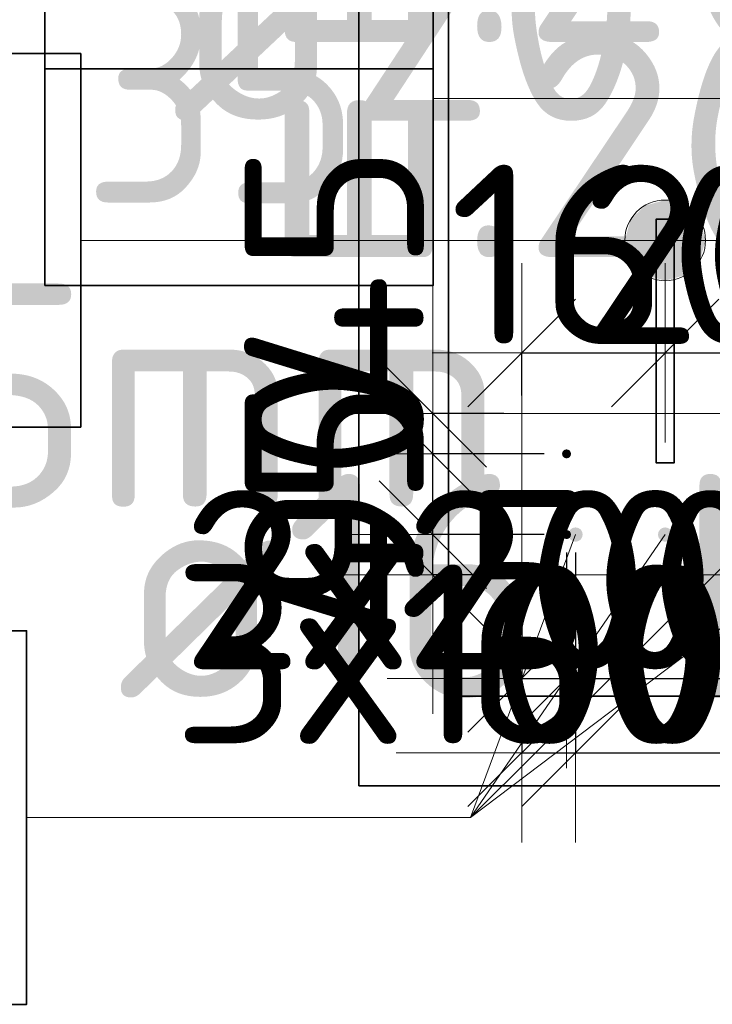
# Model space of a CAD drawing. Header units: millimetres. Extents: x -3725 to 93325, y -74170 to 82591.
# Tile 91 of 133: x 88313 to 89086, y 30527 to 31625. Entities that reach past the tile are written whole.
import ezdxf

# ---------------------------------------------------------------- set-up
doc = ezdxf.new("R2010")
doc.units = ezdxf.units.MM
doc.header["$PDMODE"] = 65
for name, color, linetype, lineweight in [('Standard', 7, 'Continuous', 25), ('Арм.стержн. Выпуски', 180, 'Continuous', 35), ('Размерная линия_ общее_1', 7, 'Continuous', 13), ('Стена_ общее', 7, 'Continuous', 35)]:
    doc.layers.add(name, color=color, linetype=linetype, lineweight=lineweight)
doc.styles.add('ISOCPEUR', font='ISOCPEUR')
doc.dimstyles.new('DIMSTYLE_12', dxfattribs={"dimtxt": 200, "dimasz": 200, "dimexe": 0, "dimexo": 0, "dimgap": 100, "dimtad": 2, "dimdec": 0, "dimrnd": 5, "dimzin": 12, "dimdsep": 46, "dimtxsty": 'ISOCPEUR', "dimblk1": 'ALL_ML_STRICH', "dimblk2": 'ALL_ML_STRICH', "dimsah": 1, "dimcen": 0, "dimclrd": 7, "dimclre": 256, "dimclrt": 7, "dimadec": 0, "dimazin": 0, "dimtfac": 1, "dimtdec": 0, "dimtix": 1, "dimtmove": 2, "dimatfit": 3, "dimfxl": 0, "dimtvp": 1.2, "dimtzin": 0, "dimlwd": 0, "dimlwe": -3, "dimarcsym": 0})

# ---------------------------------------------------------------- blocks, each defined once
blk = doc.blocks.new('ALL_ML_STRICH')
at = {"color": 0, "linetype": 'ByBlock', "lineweight": -2}
for p, q in [((0, -0.5), (0, 0.5)), ((-0.3, -0.3), (0.3, 0.3)), ((-1, 0), (0.5, 0))]:
    blk.add_line(p, q, dxfattribs=at)
blk = doc.blocks.new('*D442')
at = {"layer": 'DEFPOINTS', "color": 7, "linetype": 'Continuous', "lineweight": 13, "transparency": 33554687}
for p in [(88932.9, 31050.7), (88872.9, 31005.7), (88872.9, 30807.2)]:
    blk.add_point(p, dxfattribs=at)
at = {"layer": 'Размерная линия_ общее_1', "color": 253, "linetype": 'Continuous', "lineweight": -2, "true_color": 0xa0a0a0, "transparency": 33554687}
for p, q in [((88932.9, 31030.7), (88932.9, 30807.2)), ((88872.9, 30985.7), (88872.9, 30807.2))]:
    blk.add_line(p, q, dxfattribs=at)
at = {"layer": 'Размерная линия_ общее_1', "color": 7, "linetype": 'Continuous', "lineweight": -2, "transparency": 33554687}
blk.add_line((88872.9, 30807.2), (88932.9, 30807.2), dxfattribs=at)
at = {"layer": 'Размерная линия_ общее_1', "color": 7, "linetype": 'Continuous', "lineweight": 13, "transparency": 33554687, "xscale": 200, "yscale": 200, "zscale": 200}
blk.add_blockref('ALL_ML_STRICH', (88932.9, 30807.2), dxfattribs=at)
at = {"layer": 'Размерная линия_ общее_1', "color": 7, "linetype": 'Continuous', "lineweight": 13, "transparency": 33554687, "xscale": 200, "yscale": 200, "zscale": 200, "rotation": 180}
blk.add_blockref('ALL_ML_STRICH', (88872.9, 30807.2), dxfattribs=at)
at = {"layer": 'Размерная линия_ общее_1', "color": 7, "linetype": 'Continuous', "lineweight": 13, "transparency": 33554687, "insert": (88950.4, 30917.2), "char_height": 200, "width": 400, "attachment_point": 5, "style": 'ISOCPEUR'}
blk.add_mtext('\\A1;{60}', dxfattribs=at)
blk = doc.blocks.new('*D443')
at = {"layer": 'DEFPOINTS', "color": 7, "linetype": 'Continuous', "lineweight": 13, "transparency": 33554687}
for p in [(88932.9, 31050.7), (89232.9, 31050.7), (88932.9, 30807.2)]:
    blk.add_point(p, dxfattribs=at)
at = {"layer": 'Размерная линия_ общее_1', "color": 253, "linetype": 'Continuous', "lineweight": -2, "true_color": 0xa0a0a0, "transparency": 33554687}
for p, q in [((88932.9, 31030.7), (88932.9, 30807.2)), ((89232.9, 31030.7), (89232.9, 30807.2))]:
    blk.add_line(p, q, dxfattribs=at)
at = {"layer": 'Размерная линия_ общее_1', "color": 7, "linetype": 'Continuous', "lineweight": -2, "transparency": 33554687}
blk.add_line((88932.9, 30807.2), (89232.9, 30807.2), dxfattribs=at)
at = {"layer": 'Размерная линия_ общее_1', "color": 7, "linetype": 'Continuous', "lineweight": 13, "transparency": 33554687, "xscale": 200, "yscale": 200, "zscale": 200, "rotation": 180}
blk.add_blockref('ALL_ML_STRICH', (88932.9, 30807.2), dxfattribs=at)
at = {"layer": 'Размерная линия_ общее_1', "color": 7, "linetype": 'Continuous', "lineweight": 13, "transparency": 33554687, "xscale": 200, "yscale": 200, "zscale": 200}
blk.add_blockref('ALL_ML_STRICH', (89232.9, 30807.2), dxfattribs=at)
at = {"layer": 'Размерная линия_ общее_1', "color": 7, "linetype": 'Continuous', "lineweight": 13, "transparency": 33554687, "insert": (88482.9, 31017.2), "char_height": 200, "width": 10, "attachment_point": 1, "line_spacing_factor": 0.60241, "style": 'ISOCPEUR'}
blk.add_mtext('3х100=300', dxfattribs=at)
blk = doc.blocks.new('*D444')
at = {"layer": 'DEFPOINTS', "color": 7, "linetype": 'Continuous', "lineweight": 13, "transparency": 33554687}
for p in [(89032.9, 31266.7), (88872.9, 31253.3), (88872.9, 31185.7)]:
    blk.add_point(p, dxfattribs=at)
at = {"layer": 'Размерная линия_ общее_1', "color": 253, "linetype": 'Continuous', "lineweight": -2, "true_color": 0xa0a0a0, "transparency": 33554687}
for p, q in [((88872.9, 31205.7), (88872.9, 31253.3)), ((89032.9, 31253.3), (89032.9, 31253.3))]:
    blk.add_line(p, q, dxfattribs=at)
at = {"layer": 'Размерная линия_ общее_1', "color": 7, "linetype": 'Continuous', "lineweight": -2, "transparency": 33554687}
blk.add_line((88872.9, 31253.3), (89032.9, 31253.3), dxfattribs=at)
at = {"layer": 'Размерная линия_ общее_1', "color": 7, "linetype": 'Continuous', "lineweight": 13, "transparency": 33554687, "xscale": 200, "yscale": 200, "zscale": 200, "rotation": 180}
blk.add_blockref('ALL_ML_STRICH', (88872.9, 31253.3), dxfattribs=at)
at = {"layer": 'Размерная линия_ общее_1', "color": 7, "linetype": 'Continuous', "lineweight": 13, "transparency": 33554687, "xscale": 200, "yscale": 200, "zscale": 200}
blk.add_blockref('ALL_ML_STRICH', (89032.9, 31253.3), dxfattribs=at)
at = {"layer": 'Размерная линия_ общее_1', "color": 7, "linetype": 'Continuous', "lineweight": 13, "transparency": 33554687, "insert": (88982.9, 31363.3), "char_height": 200, "width": 600, "attachment_point": 5, "style": 'ISOCPEUR'}
blk.add_mtext('\\A1;{160}', dxfattribs=at)
blk = doc.blocks.new('*D445')
at = {"layer": 'DEFPOINTS', "color": 7, "linetype": 'Continuous', "lineweight": 13, "transparency": 33554687}
for p in [(89032.9, 31266.7), (89232.9, 31266.7), (89032.9, 31253.3)]:
    blk.add_point(p, dxfattribs=at)
at = {"layer": 'Размерная линия_ общее_1', "color": 253, "linetype": 'Continuous', "lineweight": -2, "true_color": 0xa0a0a0, "transparency": 33554687}
for p, q in [((89032.9, 31253.3), (89032.9, 31253.3)), ((89232.9, 31253.3), (89232.9, 31253.3))]:
    blk.add_line(p, q, dxfattribs=at)
at = {"layer": 'Размерная линия_ общее_1', "color": 7, "linetype": 'Continuous', "lineweight": -2, "transparency": 33554687}
blk.add_line((89032.9, 31253.3), (89232.9, 31253.3), dxfattribs=at)
at = {"layer": 'Размерная линия_ общее_1', "color": 7, "linetype": 'Continuous', "lineweight": 13, "transparency": 33554687, "xscale": 200, "yscale": 200, "zscale": 200, "rotation": 180}
blk.add_blockref('ALL_ML_STRICH', (89032.9, 31253.3), dxfattribs=at)
at = {"layer": 'Размерная линия_ общее_1', "color": 7, "linetype": 'Continuous', "lineweight": 13, "transparency": 33554687, "xscale": 200, "yscale": 200, "zscale": 200}
blk.add_blockref('ALL_ML_STRICH', (89232.9, 31253.3), dxfattribs=at)
at = {"layer": 'Размерная линия_ общее_1', "color": 7, "linetype": 'Continuous', "lineweight": 13, "transparency": 33554687, "insert": (89142.9, 31363.3), "char_height": 200, "width": 600, "attachment_point": 5, "style": 'ISOCPEUR'}
blk.add_mtext('\\A1;{200}', dxfattribs=at)
blk = doc.blocks.new('*D449')
at = {"layer": 'DEFPOINTS', "color": 7, "linetype": 'Continuous', "lineweight": 13, "transparency": 33554687}
for p in [(88917.9, 31050.7), (88773.8, 31005.7), (88872.9, 31005.7)]:
    blk.add_point(p, dxfattribs=at)
at = {"layer": 'Размерная линия_ общее_1', "color": 253, "linetype": 'Continuous', "lineweight": -2, "true_color": 0xa0a0a0, "transparency": 33554687}
for p, q in [((88897.9, 31050.7), (88773.8, 31050.7)), ((88852.9, 31005.7), (88773.8, 31005.7))]:
    blk.add_line(p, q, dxfattribs=at)
at = {"layer": 'Размерная линия_ общее_1', "color": 7, "linetype": 'Continuous', "lineweight": -2, "transparency": 33554687}
blk.add_line((88773.8, 31005.7), (88773.8, 31050.7), dxfattribs=at)
at = {"layer": 'Размерная линия_ общее_1', "color": 7, "linetype": 'Continuous', "lineweight": 13, "transparency": 33554687, "xscale": 200, "yscale": 200, "zscale": 200}
for p, rotation in [((88773.8, 31005.7), 270), ((88773.8, 31050.7), 90)]:
    blk.add_blockref('ALL_ML_STRICH', p, dxfattribs=dict(at, rotation=rotation))
at = {"layer": 'Размерная линия_ общее_1', "color": 7, "linetype": 'Continuous', "lineweight": 13, "transparency": 33554687, "insert": (88663.7, 31077.7), "char_height": 200, "width": 400, "attachment_point": 5, "rotation": 90, "style": 'ISOCPEUR'}
blk.add_mtext('\\A1;{45}', dxfattribs=at)
blk = doc.blocks.new('*D450')
at = {"layer": 'DEFPOINTS', "color": 7, "linetype": 'Continuous', "lineweight": 13, "transparency": 33554687}
for p in [(88917.9, 31140.7), (88773.8, 31050.7), (88917.9, 31050.7)]:
    blk.add_point(p, dxfattribs=at)
at = {"layer": 'Размерная линия_ общее_1', "color": 253, "linetype": 'Continuous', "lineweight": -2, "true_color": 0xa0a0a0, "transparency": 33554687}
for p, q in [((88897.9, 31140.7), (88773.8, 31140.7)), ((88897.9, 31050.7), (88773.8, 31050.7))]:
    blk.add_line(p, q, dxfattribs=at)
at = {"layer": 'Размерная линия_ общее_1', "color": 7, "linetype": 'Continuous', "lineweight": -2, "transparency": 33554687}
blk.add_line((88773.8, 31050.7), (88773.8, 31140.7), dxfattribs=at)
at = {"layer": 'Размерная линия_ общее_1', "color": 7, "linetype": 'Continuous', "lineweight": 13, "transparency": 33554687, "xscale": 200, "yscale": 200, "zscale": 200}
for p, rotation in [((88773.8, 31050.7), 270), ((88773.8, 31140.7), 90)]:
    blk.add_blockref('ALL_ML_STRICH', p, dxfattribs=dict(at, rotation=rotation))
at = {"layer": 'Размерная линия_ общее_1', "color": 7, "linetype": 'Continuous', "lineweight": 13, "transparency": 33554687, "insert": (88663.8, 31105.7), "char_height": 200, "width": 400, "attachment_point": 5, "rotation": 90, "style": 'ISOCPEUR'}
blk.add_mtext('\\A1;{90}', dxfattribs=at)
blk = doc.blocks.new('*D451')
at = {"layer": 'DEFPOINTS', "color": 7, "linetype": 'Continuous', "lineweight": 13, "transparency": 33554687}
for p in [(88872.9, 31185.7), (88773.8, 31140.7), (88917.9, 31140.7)]:
    blk.add_point(p, dxfattribs=at)
at = {"layer": 'Размерная линия_ общее_1', "color": 253, "linetype": 'Continuous', "lineweight": -2, "true_color": 0xa0a0a0, "transparency": 33554687}
for p, q in [((88852.9, 31185.7), (88773.8, 31185.7)), ((88897.9, 31140.7), (88773.8, 31140.7))]:
    blk.add_line(p, q, dxfattribs=at)
at = {"layer": 'Размерная линия_ общее_1', "color": 7, "linetype": 'Continuous', "lineweight": -2, "transparency": 33554687}
blk.add_line((88773.8, 31140.7), (88773.8, 31185.7), dxfattribs=at)
at = {"layer": 'Размерная линия_ общее_1', "color": 7, "linetype": 'Continuous', "lineweight": 13, "transparency": 33554687, "xscale": 200, "yscale": 200, "zscale": 200}
for p, rotation in [((88773.8, 31140.7), 270), ((88773.8, 31185.7), 90)]:
    blk.add_blockref('ALL_ML_STRICH', p, dxfattribs=dict(at, rotation=rotation))
at = {"layer": 'Размерная линия_ общее_1', "color": 7, "linetype": 'Continuous', "lineweight": 13, "transparency": 33554687, "insert": (88663.8, 31340.4), "char_height": 200, "width": 400, "attachment_point": 5, "rotation": 90, "style": 'ISOCPEUR'}
blk.add_mtext('\\A1;{45}', dxfattribs=at)
blk = doc.blocks.new('*D643')
at = {"layer": 'DEFPOINTS', "color": 7, "linetype": 'Continuous', "lineweight": 13, "transparency": 33554687}
for p in [(88922.9, 31050.7), (88872.9, 31005.7), (88872.9, 30890.2)]:
    blk.add_point(p, dxfattribs=at)
at = {"layer": 'Размерная линия_ общее_1', "color": 253, "linetype": 'Continuous', "lineweight": -2, "true_color": 0xa0a0a0, "transparency": 33554687}
for p, q in [((88922.9, 31030.7), (88922.9, 30890.2)), ((88872.9, 30985.7), (88872.9, 30890.2))]:
    blk.add_line(p, q, dxfattribs=at)
at = {"layer": 'Размерная линия_ общее_1', "color": 7, "linetype": 'Continuous', "lineweight": -2, "transparency": 33554687}
blk.add_line((88872.9, 30890.2), (88922.9, 30890.2), dxfattribs=at)
at = {"layer": 'Размерная линия_ общее_1', "color": 7, "linetype": 'Continuous', "lineweight": 13, "transparency": 33554687, "xscale": 200, "yscale": 200, "zscale": 200}
blk.add_blockref('ALL_ML_STRICH', (88922.9, 30890.2), dxfattribs=at)
at = {"layer": 'Размерная линия_ общее_1', "color": 7, "linetype": 'Continuous', "lineweight": 13, "transparency": 33554687, "xscale": 200, "yscale": 200, "zscale": 200, "rotation": 180}
blk.add_blockref('ALL_ML_STRICH', (88872.9, 30890.2), dxfattribs=at)
at = {"layer": 'Размерная линия_ общее_1', "color": 7, "linetype": 'Continuous', "lineweight": 13, "transparency": 33554687, "insert": (88948.7, 31000.4), "char_height": 200, "width": 400, "attachment_point": 5, "style": 'ISOCPEUR'}
blk.add_mtext('\\A1;{50}', dxfattribs=at)
blk = doc.blocks.new('*D644')
at = {"layer": 'DEFPOINTS', "color": 7, "linetype": 'Continuous', "lineweight": 13, "transparency": 33554687}
for p in [(88922.9, 31050.7), (89322.9, 31050.7), (88922.9, 30890.2)]:
    blk.add_point(p, dxfattribs=at)
at = {"layer": 'Размерная линия_ общее_1', "color": 253, "linetype": 'Continuous', "lineweight": -2, "true_color": 0xa0a0a0, "transparency": 33554687}
for p, q in [((88922.9, 31030.7), (88922.9, 30890.2)), ((89322.9, 31030.7), (89322.9, 30890.2))]:
    blk.add_line(p, q, dxfattribs=at)
at = {"layer": 'Размерная линия_ общее_1', "color": 7, "linetype": 'Continuous', "lineweight": -2, "transparency": 33554687}
blk.add_line((88922.9, 30890.2), (89322.9, 30890.2), dxfattribs=at)
at = {"layer": 'Размерная линия_ общее_1', "color": 7, "linetype": 'Continuous', "lineweight": 13, "transparency": 33554687, "xscale": 200, "yscale": 200, "zscale": 200, "rotation": 180}
blk.add_blockref('ALL_ML_STRICH', (88922.9, 30890.2), dxfattribs=at)
at = {"layer": 'Размерная линия_ общее_1', "color": 7, "linetype": 'Continuous', "lineweight": 13, "transparency": 33554687, "xscale": 200, "yscale": 200, "zscale": 200}
blk.add_blockref('ALL_ML_STRICH', (89322.9, 30890.2), dxfattribs=at)
at = {"layer": 'Размерная линия_ общее_1', "color": 7, "linetype": 'Continuous', "lineweight": 13, "transparency": 33554687, "insert": (88492.9, 31100.2), "char_height": 200, "width": 10, "attachment_point": 1, "line_spacing_factor": 0.60241, "style": 'ISOCPEUR'}
blk.add_mtext('2х200=400', dxfattribs=at)

msp = doc.modelspace()

# ---------------------------------------------------------------- hatches: boundary and pattern name
at = {"layer": 'Арм.стержн. Выпуски', "linetype": 'Continuous', "lineweight": 13, "transparency": 33554687}
for points in [[(88994.2, 31401.4), (89010.4, 31340.2), (89010.4, 31417.6)], [(89010.4, 31417.6), (89032.9, 31333.9), (89032.9, 31423.9)], [(89010.4, 31417.6), (89010.4, 31340.2), (89032.9, 31333.9)], [(89032.9, 31423.9), (89032.9, 31333.9), (89055.4, 31340.2)], [(89032.9, 31423.9), (89055.4, 31340.2), (89055.4, 31417.6)], [(89055.4, 31417.6), (89055.4, 31340.2), (89071.6, 31356.4)], [(89055.4, 31417.6), (89071.6, 31356.4), (89071.6, 31401.4)], [(88994.2, 31356.4), (88994.2, 31401.4), (88987.9, 31378.9)], [(88994.2, 31401.4), (88994.2, 31356.4), (89010.4, 31340.2)], [(89071.6, 31401.4), (89071.6, 31356.4), (89077.9, 31378.9)]]:
    msp.add_hatch(color=7, dxfattribs=at).paths.add_polyline_path(points)
at = {"layer": 'Арм.стержн. Выпуски', "linetype": 'Continuous', "lineweight": 35, "transparency": 33554687}
for color, points in [(4, [(88927.9, 31140.7), (88927.5, 31142.7), (88926.5, 31144.3), (88924.8, 31145.4), (88922.9, 31145.7), (88921, 31145.4), (88919.4, 31144.3), (88918.3, 31142.7), (88917.9, 31140.7), (88918.3, 31138.8), (88919.4, 31137.2), (88921, 31136.1), (88922.9, 31135.7), (88924.8, 31136.1), (88926.5, 31137.2), (88927.5, 31138.8)]), (4, [(88927.9, 31050.7), (88927.5, 31052.7), (88926.5, 31054.3), (88924.8, 31055.4), (88922.9, 31055.7), (88921, 31055.4), (88919.4, 31054.3), (88918.3, 31052.7), (88917.9, 31050.7), (88918.3, 31048.8), (88919.4, 31047.2), (88921, 31046.1), (88922.9, 31045.7), (88924.8, 31046.1), (88926.5, 31047.2), (88927.5, 31048.8)]), (41, [(88940.9, 31050.7), (88940.3, 31053.8), (88938.6, 31056.4), (88936, 31058.1), (88932.9, 31058.7), (88929.9, 31058.1), (88927.3, 31056.4), (88925.5, 31053.8), (88924.9, 31050.7), (88925.5, 31047.7), (88927.3, 31045.1), (88929.9, 31043.4), (88932.9, 31042.7), (88936, 31043.4), (88938.6, 31045.1), (88940.3, 31047.7)]), (41, [(89040.9, 31050.7), (89040.3, 31053.8), (89038.6, 31056.4), (89036, 31058.1), (89032.9, 31058.7), (89029.9, 31058.1), (89027.3, 31056.4), (89025.5, 31053.8), (89024.9, 31050.7), (89025.5, 31047.7), (89027.3, 31045.1), (89029.9, 31043.4), (89032.9, 31042.7), (89036, 31043.4), (89038.6, 31045.1), (89040.3, 31047.7)])]:
    msp.add_hatch(color=color, dxfattribs=at).paths.add_polyline_path(points)

# ---------------------------------------------------------------- linework, layer by layer
at = {"layer": 'Standard', "color": 52, "linetype": 'Continuous', "lineweight": 13, "transparency": 33554687}
for p, q in [((88791.3, 30870.4), (88791.3, 31846.2)), ((88791.3, 31846.2), (88791.3, 30870.4)), ((89700.7, 30870.4), (88791.3, 30870.4)), ((89700.7, 30870.4), (88791.3, 30870.4))]:
    msp.add_line(p, q, dxfattribs=at)
at = {"layer": 'Standard', "color": 52, "linetype": 'Continuous', "lineweight": 35, "transparency": 33554687}
for p, q in [((88791.3, 30870.4), (88791.3, 31846.2)), ((88791.3, 31846.2), (88791.3, 30870.4)), ((89700.7, 30870.4), (88791.3, 30870.4)), ((89700.7, 30870.4), (88791.3, 30870.4))]:
    msp.add_line(p, q, dxfattribs=at)
at = {"layer": 'Standard', "color": 7, "linetype": 'Continuous', "lineweight": 35, "transparency": 33554687}
msp.add_lwpolyline([(88691.3, 30770.4), (89800.7, 30770.4), (89800.7, 31946.2), (88691.3, 31946.2), (88691.3, 30770.4)], dxfattribs=at)
at = {"layer": 'Арм.стержн. Выпуски', "color": 7, "linetype": 'Continuous', "lineweight": 13, "transparency": 33554687}
for p, q in [((88774.2, 31537), (89244.2, 31537)), ((89032.9, 31423.9), (89032.9, 31423.9)), ((88381.1, 31378.9), (88896.1, 31378.9)), ((88896.1, 31378.9), (89032.9, 31378.9)), ((88896.1, 31378.9), (89232.9, 31378.9)), ((88987.9, 31378.9), (88987.9, 31378.9)), ((89077.9, 31378.9), (89077.9, 31378.9)), ((89032.9, 31333.9), (89032.9, 31333.9)), ((88815.7, 30735), (89232.9, 31050.7)), ((88815.7, 30735), (89132.9, 31050.7)), ((88815.7, 30735), (88932.9, 31050.7)), ((88815.7, 30735), (89032.9, 31050.7)), ((88320.7, 30735), (88815.7, 30735))]:
    msp.add_line(p, q, dxfattribs=at)
at = {"layer": 'Арм.стержн. Выпуски', "color": 7, "linetype": 'Continuous', "lineweight": 35, "transparency": 33554687}
for points in [[(88340.9, 31570.3), (88774.2, 31570.3), (88774.2, 31987), (88340.9, 31987), (88340.9, 31570.3)], [(88340.9, 31328.7), (88774.2, 31328.7), (88774.2, 31745.3), (88340.9, 31745.3), (88340.9, 31328.7)], [(87947.8, 31170.6), (88381.1, 31170.6), (88381.1, 31587.3), (87947.8, 31587.3), (87947.8, 31170.6)], [(87887.4, 30526.6), (88320.7, 30526.6), (88320.7, 30943.3), (87887.4, 30943.3), (87887.4, 30526.6)]]:
    msp.add_lwpolyline(points, dxfattribs=at)
at = {"layer": 'Арм.стержн. Выпуски', "color": 240, "linetype": 'Continuous', "lineweight": 35, "transparency": 33554687}
msp.add_lwpolyline([(89042.9, 31402.7), (89042.9, 31130.7), (89022.9, 31130.7), (89022.9, 31402.7), (89042.9, 31402.7)], dxfattribs=at)
at = {"layer": 'Арм.стержн. Выпуски', "color": 7, "linetype": 'Continuous', "lineweight": 13, "transparency": 33554687}
msp.add_circle((89032.9, 31378.9), 45, dxfattribs=at)
at = {"layer": 'Стена_ общее', "color": 7, "linetype": 'Continuous', "lineweight": 18, "transparency": 33554687}
for p, q in [((88872.9, 31005.7), (88872.9, 31185.7)), ((88872.9, 31185.7), (89372.9, 31185.7)), ((88872.9, 31005.7), (88872.9, 31185.7)), ((88872.9, 31185.7), (89372.9, 31185.7)), ((89700.7, 31005.7), (88872.9, 31005.7)), ((89700.7, 31005.7), (88872.9, 31005.7))]:
    msp.add_line(p, q, dxfattribs=at)

# ---------------------------------------------------------------- texts
at = {"layer": 'Standard', "color": 7, "linetype": 'Continuous', "lineweight": 25, "transparency": 33554687, "char_height": 250, "width": 942.857, "attachment_point": 5, "style": 'ISOCPEUR'}
for insert in [(88985.2, 31725.2), (88985.2, 31485.2)]:
    msp.add_mtext('\\A1;{\\fISOCPEUR|i0|b0;\\H250.000000;\\W1.000000;\\C7;ш.200}\\P', dxfattribs=dict(at, insert=insert))
at = {"layer": 'Арм.стержн. Выпуски', "color": 7, "linetype": 'Continuous', "lineweight": 25, "transparency": 33554687, "char_height": 250, "attachment_point": 7, "style": 'ISOCPEUR'}
for s, insert, width in [('\\W0.98;ø20 L=2785mm ', (88481.1, 31512.3), 2496.203), ('\\W0.87;35', (88382.6, 31420.3), 459.01), ('\\W0.98;ø20 L=2785mm ', (86661, 31080.8), 2496.203), ('\\W0.94;ø16 L=1970mm ', (88420.7, 30868.3), 2391.341)]:
    msp.add_mtext(s, dxfattribs=dict(at, insert=insert, width=width))

# ---------------------------------------------------------------- dimensions: what is measured, and where the dimension line sits
at = {"layer": 'Размерная линия_ общее_1', "color": 7, "linetype": 'Continuous', "lineweight": 13, "transparency": 33554687}
for base, p1, p2, picture, middle in [((88773.8, 31185.7), (88897.9, 31140.7), (88852.9, 31185.7), '*D451', (88663.8, 31340.4)), ((88773.8, 31140.7), (88897.9, 31050.7), (88897.9, 31140.7), '*D450', (88663.8, 31105.7)), ((88773.8, 31050.7), (88852.9, 31005.7), (88897.9, 31050.7), '*D449', (88663.7, 31077.7))]:
    dim = msp.add_linear_dim(base=base, p1=p1, p2=p2, angle=90, dimstyle='DIMSTYLE_12', override={"dimpost": '<>', "dimclrd": 7, "dimclre": 253, "dimclrt": 7, "dimlwd": 0, "dimlwe": 65533}, dxfattribs=at)
    dim.commit()
    dim.dimension.update_dxf_attribs({"geometry": picture, "text_midpoint": middle, "dimtype": 160})
for base, p1, p2, picture, middle in [((89032.9, 31253.3), (88872.9, 31205.7), (89032.9, 31253.3), '*D444', (88982.9, 31363.3)), ((89232.9, 31253.3), (89032.9, 31253.3), (89232.9, 31253.3), '*D445', (89142.9, 31363.3)), ((88922.9, 30890.2), (88872.9, 30985.7), (88922.9, 31030.7), '*D643', (88948.7, 31000.4)), ((88932.9, 30807.2), (88872.9, 30985.7), (88932.9, 31030.7), '*D442', (88950.4, 30917.2))]:
    dim = msp.add_linear_dim(base=base, p1=p1, p2=p2, dimstyle='DIMSTYLE_12', override={"dimpost": '<>', "dimclrd": 7, "dimclre": 253, "dimclrt": 7, "dimlwd": 0, "dimlwe": 65533}, dxfattribs=at)
    dim.commit()
    dim.dimension.update_dxf_attribs({"geometry": picture, "text_midpoint": middle, "dimtype": 160})
for base, p1, p2, text, picture, middle in [((89322.9, 30890.2), (88922.9, 31030.7), (89322.9, 31030.7), '2х200=400', '*D644', (89122.9, 31230.2)), ((89232.9, 30807.2), (88932.9, 31030.7), (89232.9, 31030.7), '3х100=300', '*D443', (89082.9, 31147.2))]:
    dim = msp.add_linear_dim(base=base, p1=p1, p2=p2, text=text, dimstyle='DIMSTYLE_12', override={"dimpost": '<>', "dimclrd": 7, "dimclre": 253, "dimclrt": 7, "dimlwd": 0, "dimlwe": 65533}, dxfattribs=at)
    dim.commit()
    dim.dimension.update_dxf_attribs({"geometry": picture, "text_midpoint": middle, "dimtype": 160})

doc.saveas('drawing.dxf')
